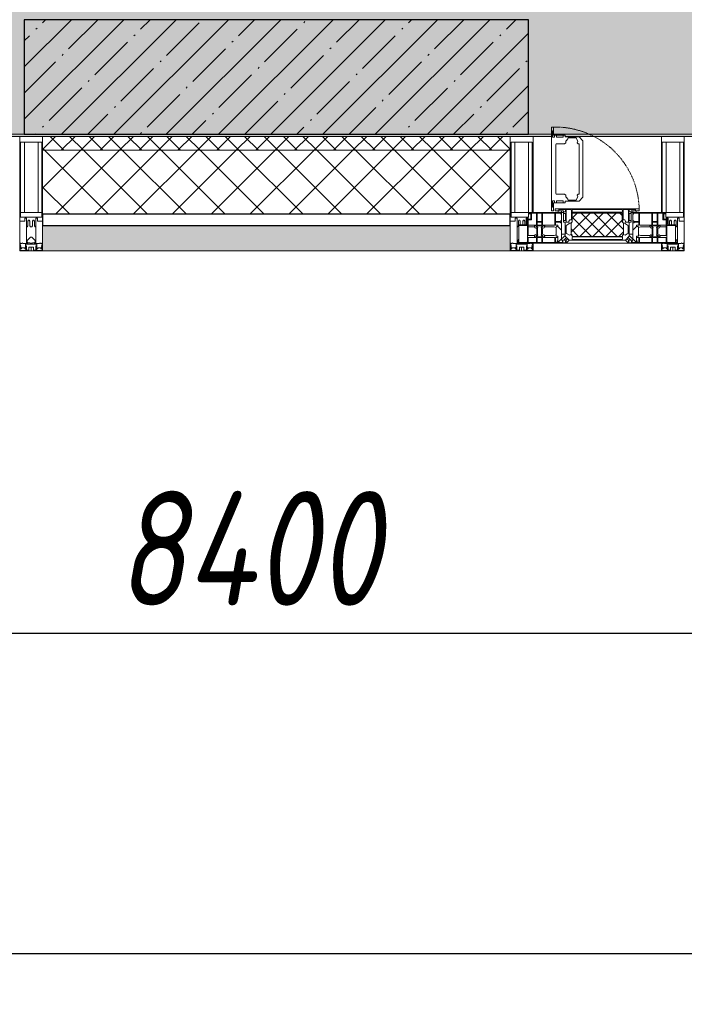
# Model space of a CAD drawing. Header units: millimetres. Extents: x -26888115 to 7466299, y -86687 to 22081.
# Tile 20 of 225: x 48018 to 49468, y -51379 to -49229. Entities that reach past the tile are written whole.
import ezdxf

# ---------------------------------------------------------------- set-up
doc = ezdxf.new("R2010")
doc.units = ezdxf.units.MM
doc.linetypes.add('-D1-02х01', pattern=[3, 2, -1])
doc.layers.get('Defpoints').update_dxf_attribs({"color": 31})
for name, color, linetype, lineweight in [('_0', 7, 'Continuous', 13), ('A-200-M_WALL', 7, 'Continuous', 5), ('A-200-M_WALL_PAT', 7, 'Continuous', 5), ('A-214-M_CURT_WALL', 7, 'Continuous', 5), ('A-215-M_CURT_PANEL', 7, 'Continuous', 5), ('A-230-M_FLOOR', 7, 'Continuous', 5), ('A-314-M_WINDOW', 7, 'Continuous', 5), ('S-280-M_COLUMN', 7, 'Continuous', 5), ('Z-060-M_DETAIL', 7, 'Continuous', 5), ('Оси', 7, 'Continuous', 5)]:
    doc.layers.add(name, color=color, linetype=linetype, lineweight=lineweight)
doc.styles.add('fl_iso paper', font='isocpeur.ttf', dxfattribs={"width": 0.8, "oblique": 10})
doc.dimstyles.new('In tre 1_100', dxfattribs={"dimscale": 100, "dimtxt": 2.5, "dimasz": 2, "dimexe": 1, "dimexo": 0.7, "dimgap": 0.6, "dimtad": 1, "dimdec": 0, "dimrnd": 5, "dimzin": 0, "dimdsep": 46, "dimtxsty": 'fl_iso paper', "dimblk": 'ARCHTICK', "dimcen": 0, "dimdle": 1, "dimadec": 0, "dimazin": 0, "dimtfac": 1, "dimtdec": 0, "dimtofl": 0, "dimtmove": 1, "dimatfit": 3, "dimldrblk": 'DOT', "dimfxl": 40, "dimtfillclr": 256, "dimtolj": 1, "dimtzin": 0, "dimarcsym": 1})

# ---------------------------------------------------------------- blocks, each defined once
blk = doc.blocks.new('_ArchTick')
at = {"color": 0, "linetype": 'ByBlock', "lineweight": 9, "const_width": 0.15}
blk.add_lwpolyline([(-0.5, -0.5), (0.5, 0.5)], dxfattribs=at)
blk = doc.blocks.new('*D260')
at = {"layer": 'Defpoints', "color": 0, "transparency": 16777216}
for p in [(35918, -51162.7), (73118, -51162.7), (73118, -51268.8)]:
    blk.add_point(p, dxfattribs=at)
at = {"layer": 'Оси', "color": 0, "lineweight": -2, "transparency": 16777216}
for p, q in [((35918, -51232.7), (35918, -51368.8)), ((73118, -51232.7), (73118, -51368.8)), ((35818, -51268.8), (73218, -51268.8))]:
    blk.add_line(p, q, dxfattribs=at)
at = {"layer": 'Оси', "color": 0, "lineweight": -2, "transparency": 16777216, "xscale": 200, "yscale": 200, "zscale": 200, "rotation": 180}
blk.add_blockref('_ArchTick', (35918, -51268.8), dxfattribs=at)
at = {"layer": 'Оси', "color": 0, "lineweight": -2, "transparency": 16777216, "xscale": 200, "yscale": 200, "zscale": 200}
blk.add_blockref('_ArchTick', (73118, -51268.8), dxfattribs=at)
at = {"layer": 'Оси', "color": 0, "transparency": 16777216, "insert": (54518, -51083.8), "char_height": 250, "attachment_point": 5, "style": 'fl_iso paper'}
blk.add_mtext('\\A1;37200', dxfattribs=at)
blk = doc.blocks.new('_DOT')
at = {"color": 0, "linetype": 'ByBlock'}
blk.add_line((-0.5, 0), (-1, 0), dxfattribs=at)
at = {"color": 0, "linetype": 'ByBlock', "const_width": 0.5}
blk.add_lwpolyline([(-0.25, 0, 1), (0.25, 0, 1)], format="xyb", close=True, dxfattribs=at)
blk = doc.blocks.new('*D263')
at = {"layer": 'Defpoints', "color": 0, "transparency": 16777216}
for p in [(44318, -50462.7), (52718, -50568.8), (52718, -51268.8)]:
    blk.add_point(p, dxfattribs=at)
at = {"layer": 'Оси', "color": 0, "lineweight": -2, "transparency": 16777216}
for p, q in [((52718, -51198.8), (52718, -50468.8)), ((44318, -50532.7), (44318, -50668.8)), ((44218, -50568.8), (52818, -50568.8))]:
    blk.add_line(p, q, dxfattribs=at)
at = {"layer": 'Оси', "color": 0, "lineweight": -2, "transparency": 16777216, "xscale": 200, "yscale": 200, "zscale": 200, "rotation": 180}
blk.add_blockref('_ArchTick', (44318, -50568.8), dxfattribs=at)
at = {"layer": 'Оси', "color": 0, "lineweight": -2, "transparency": 16777216, "xscale": 200, "yscale": 200, "zscale": 200}
blk.add_blockref('_ArchTick', (52718, -50568.8), dxfattribs=at)
at = {"layer": 'Оси', "color": 0, "transparency": 16777216, "insert": (48518, -50383.8), "char_height": 250, "attachment_point": 5, "style": 'fl_iso paper'}
blk.add_mtext('\\A1;8400', dxfattribs=at)
blk = doc.blocks.new('A_PAN_Створка - 383мм-V20-50_AS_Plan_32_Пентхаус')
at = {"layer": 'A-215-M_CURT_PANEL'}
h = blk.add_hatch(dxfattribs=at)
h.set_pattern_fill('FP_16', color=256, style=0, pattern_type=2)
h.set_pattern_definition([(225, (13100, -754.981), (14.142136, -14.142136), []), (315, (13100, -754.981), (14.142136, 14.142136), [])])
h.paths.add_polyline_path([(-20.3, -31.8), (-54.5, -31.8), (-54.9, -34.1), (-57.2, -36.4), (-57.2, -60.8), (-54.6, -63.4), (-53.6, -82.7), (54.6, -81.8), (54.6, -63.4), (57.2, -60.8), (57.2, -36.4), (54.9, -34.1), (54.5, -31.8)])
at = {"layer": 'A-314-M_WINDOW'}
for p, q in [((-67.9, -17), (-171, -17)), ((-171, -17), (-171, -57)), ((-171, -18.5), (-153.5, -18.5)), ((-153.5, -18.5), (-152, -20)), ((-152, -20), (-152, -73.5)), ((-150.5, -17), (-150.5, -29.4)), ((-132.4, -18.6), (-150.5, -18.6)), ((-132.4, -29.4), (-132.4, -18.6)), ((-131, -18.2), (-131, -29.5)), ((-120.8, -18.2), (-131, -18.2)), ((-120.8, -18.2), (-120.8, -29.5)), ((-119.3, -18.6), (-92.5, -18.6)), ((-119.3, -29.4), (-119.3, -18.6)), ((-92.5, -18.6), (-92.5, -29.4)), ((-90.8, -18.5), (-90.8, -29.4)), ((-87.3, -18.5), (-90.8, -18.5)), ((-87.3, -20.4), (-87.3, -18.5)), ((-87.3, -20.4), (-87.3, -21.9)), ((-84.8, -20.4), (-87.3, -20.4)), ((-85.9, -18.2), (-85.9, -20.4)), ((-75.9, -18.2), (-85.9, -18.2)), ((-83.4, -20.4), (-84.8, -20.4)), ((-70, -33.8), (-83.4, -20.4)), ((-75.9, -21.5), (-75.9, -18.2)), ((-74.9, -17.9), (-74.9, -21.5)), ((-68.9, -17.9), (-74.9, -17.9)), ((-68.9, -21.5), (-68.9, -17.9)), ((67.9, -17), (-67.9, -17)), ((-61.4, -23.5), (-67.9, -17)), ((-67.9, -17), (-67.9, -23.5)), ((-67.9, -17), (67.9, -17)), ((67.9, -17), (61.4, -23.5)), ((67.9, -23.5), (67.9, -17)), ((171, -17), (67.9, -17)), ((68.9, -17.9), (74.9, -17.9)), ((68.9, -21.5), (68.9, -17.9)), ((70, -33.8), (83.4, -20.4)), ((74.9, -17.9), (74.9, -21.5)), ((75.9, -18.2), (85.9, -18.2)), ((75.9, -21.5), (75.9, -18.2)), ((83.4, -20.4), (84.8, -20.4)), ((84.8, -20.4), (87.3, -20.4)), ((85.9, -18.2), (85.9, -20.4)), ((87.3, -18.5), (90.8, -18.5)), ((87.3, -20.4), (87.3, -18.5)), ((87.3, -20.4), (87.3, -21.9)), ((90.8, -18.5), (90.8, -29.4)), ((92.5, -18.6), (92.5, -29.4)), ((119.3, -18.6), (92.5, -18.6)), ((119.3, -29.4), (119.3, -18.6)), ((120.8, -18.2), (120.8, -29.5)), ((120.8, -18.2), (131, -18.2)), ((131, -18.2), (131, -29.5)), ((132.4, -18.6), (150.5, -18.6)), ((132.4, -29.4), (132.4, -18.6)), ((150.5, -17), (150.5, -29.4)), ((153.5, -18.5), (152, -20)), ((152, -20), (152, -73.5)), ((171, -18.5), (153.5, -18.5)), ((171, -57), (171, -17)), ((-150.5, -29.4), (-132.4, -29.4)), ((-150.5, -33.6), (-150.5, -68)), ((-136.3, -33.6), (-150.5, -33.6)), ((-137.2, -31), (-135.8, -35)), ((-132.5, -31), (-137.2, -31)), ((-132.1, -36.8), (-135.8, -35)), ((-132.5, -31.9), (-133.4, -33.7)), ((-133.4, -33.7), (-130.1, -35.3)), ((-132.5, -31.9), (-132.5, -31)), ((-132.1, -49), (-132.1, -36.8)), ((-131, -29.5), (-120.8, -29.5)), ((-131, -30.9), (-131, -33)), ((-120.8, -30.9), (-131, -30.9)), ((-129.4, -34.6), (-131, -33)), ((-130.1, -35.3), (-129.4, -34.6)), ((-130.1, -35.3), (-130.1, -50.4)), ((-122.4, -34.6), (-120.8, -33)), ((-121.7, -35.3), (-122.4, -34.6)), ((-118.4, -33.7), (-121.7, -35.3)), ((-121.7, -35.3), (-121.7, -50.4)), ((-120.8, -30.9), (-120.8, -33)), ((-119.7, -36.8), (-115.9, -35)), ((-119.7, -49), (-119.7, -36.8)), ((-92.5, -29.4), (-119.3, -29.4)), ((-119.3, -31), (-114.6, -31)), ((-119.3, -31.9), (-119.3, -31)), ((-119.3, -31.9), (-118.4, -33.7)), ((-114.6, -31), (-115.9, -35)), ((-94.1, -33.5), (-115.4, -33.5)), ((-89.9, -35.1), (-94.1, -33.5)), ((-90.8, -29.4), (-85.9, -29.4)), ((-89.9, -32.5), (-89.9, -35.1)), ((-85.9, -32.5), (-89.9, -32.5)), ((-89.9, -35.1), (-89.9, -50.9)), ((-87.3, -21.9), (-85.9, -21.9)), ((-85.9, -21.9), (-85.9, -29.4)), ((-85.9, -29.4), (-85.9, -32.5)), ((-78, -84), (-78, -23.5)), ((-78, -23.5), (-67.9, -23.5)), ((-78, -36.8), (-70, -36.8)), ((-78, -45.6), (-78, -36.8)), ((-75.9, -21.5), (-75.9, -23.5)), ((-74.9, -21.5), (-75.9, -21.5)), ((-75.9, -23.5), (-73, -23.5)), ((-67.2, -29.3), (-73, -23.5)), ((-61.4, -23.5), (-70, -32.1)), ((-70, -32.1), (-70, -62.5)), ((-70, -36.8), (-70, -33.8)), ((-67.9, -21.5), (-68.9, -21.5)), ((-67.9, -21.5), (-67.9, -23.5)), ((-67.9, -23.5), (-64.6, -26.8)), ((-67.9, -23.5), (-64.6, -26.8)), ((-64.6, -26.8), (-67.2, -29.3)), ((-64.6, -26.8), (-61.4, -23.5)), ((61.4, -23.5), (-61.4, -23.5)), ((70, -32.1), (61.4, -23.5)), ((61.4, -23.5), (64.6, -26.8)), ((67.9, -23.5), (64.6, -26.8)), ((64.6, -26.8), (67.9, -23.5)), ((64.6, -26.8), (67.2, -29.3)), ((67.2, -29.3), (73, -23.5)), ((67.9, -21.5), (67.9, -23.5)), ((67.9, -21.5), (68.9, -21.5)), ((67.9, -23.5), (78, -23.5)), ((70, -62.5), (70, -32.1)), ((70, -36.8), (70, -33.8)), ((78, -36.8), (70, -36.8)), ((75.9, -23.5), (73, -23.5)), ((74.9, -21.5), (75.9, -21.5)), ((75.9, -21.5), (75.9, -23.5)), ((78, -23.5), (78, -84)), ((78, -45.6), (78, -36.8)), ((85.9, -21.9), (85.9, -29.4)), ((87.3, -21.9), (85.9, -21.9)), ((85.9, -29.4), (85.9, -32.5)), ((90.8, -29.4), (85.9, -29.4)), ((85.9, -32.5), (89.9, -32.5)), ((89.9, -32.5), (89.9, -35.1)), ((89.9, -35.1), (94.1, -33.5)), ((89.9, -35.1), (89.9, -50.9)), ((92.5, -29.4), (119.3, -29.4)), ((94.1, -33.5), (115.4, -33.5)), ((114.6, -31), (115.9, -35)), ((119.3, -31), (114.6, -31)), ((119.7, -36.8), (115.9, -35)), ((119.3, -31.9), (118.4, -33.7)), ((118.4, -33.7), (121.7, -35.3)), ((119.3, -31.9), (119.3, -31)), ((119.7, -49), (119.7, -36.8)), ((131, -29.5), (120.8, -29.5)), ((120.8, -30.9), (120.8, -33)), ((120.8, -30.9), (131, -30.9)), ((122.4, -34.6), (120.8, -33)), ((121.7, -35.3), (122.4, -34.6)), ((121.7, -35.3), (121.7, -50.4)), ((129.4, -34.6), (131, -33)), ((130.1, -35.3), (129.4, -34.6)), ((133.4, -33.7), (130.1, -35.3)), ((130.1, -35.3), (130.1, -50.4)), ((131, -30.9), (131, -33)), ((132.1, -36.8), (135.8, -35)), ((132.1, -49), (132.1, -36.8)), ((150.5, -29.4), (132.4, -29.4)), ((132.5, -31), (137.2, -31)), ((132.5, -31.9), (132.5, -31)), ((132.5, -31.9), (133.4, -33.7)), ((137.2, -31), (135.8, -35)), ((136.3, -33.6), (150.5, -33.6)), ((150.5, -33.6), (150.5, -68)), ((-171, -55.5), (-152, -55.5)), ((-171, -57), (-156, -57)), ((-153, -60), (-153, -73.5)), ((-136.4, -52.4), (-150.5, -52.4)), ((-150.5, -56.6), (-132.4, -56.6)), ((-137.2, -54.8), (-135.8, -50.8)), ((-132.5, -54.8), (-137.2, -54.8)), ((-132.1, -49), (-135.8, -50.8)), ((-133.4, -52), (-130.1, -50.4)), ((-132.5, -53.8), (-133.4, -52)), ((-132.5, -53.8), (-132.5, -54.8)), ((-132.4, -56.6), (-132.4, -82.5)), ((-129.4, -51.1), (-131, -52.7)), ((-131, -55.1), (-131, -52.7)), ((-120.8, -55.1), (-131, -55.1)), ((-131, -56.5), (-131, -62.6)), ((-131, -56.5), (-120.8, -56.5)), ((-120.8, -62.6), (-131, -62.6)), ((-130.1, -50.4), (-129.4, -51.1)), ((-121.7, -50.4), (-122.4, -51.1)), ((-122.4, -51.1), (-120.8, -52.7)), ((-118.4, -52), (-121.7, -50.4)), ((-120.8, -55.1), (-120.8, -52.7)), ((-120.8, -56.5), (-120.8, -62.6)), ((-119.7, -49), (-115.9, -50.8)), ((-119.3, -53.8), (-118.4, -52)), ((-119.3, -53.8), (-119.3, -54.8)), ((-119.3, -54.8), (-114.6, -54.8)), ((-119.3, -56.6), (-119.3, -82.5)), ((-92.5, -56.6), (-119.3, -56.6)), ((-114.6, -54.8), (-115.9, -50.8)), ((-94.1, -52.5), (-115.3, -52.5)), ((-89.9, -50.9), (-94.1, -52.5)), ((-92.5, -56.6), (-92.5, -82.5)), ((-90.8, -56.6), (-85.9, -56.6)), ((-90.8, -62.7), (-90.8, -56.6)), ((-80.4, -62.7), (-90.8, -62.7)), ((-89.9, -52.2), (-89.9, -50.9)), ((-89.9, -52.2), (-88.6, -53.5)), ((-85.9, -53.5), (-88.6, -53.5)), ((-85.9, -53.5), (-78, -45.6)), ((-85.9, -56.6), (-85.9, -53.5)), ((-80.4, -61.1), (-80.4, -62.7)), ((-78, -61.1), (-80.4, -61.1)), ((-78, -66.1), (-78, -61.1)), ((-70, -62.5), (-73.9, -62.5)), ((-73.9, -62.5), (-73.9, -87.5)), ((73.9, -62.5), (70, -62.5)), ((73.9, -87.5), (73.9, -62.5)), ((85.9, -53.5), (78, -45.6)), ((78, -61.1), (80.4, -61.1)), ((78, -66.1), (78, -61.1)), ((80.4, -61.1), (80.4, -62.7)), ((80.4, -62.7), (90.8, -62.7)), ((85.9, -53.5), (88.6, -53.5)), ((85.9, -56.6), (85.9, -53.5)), ((90.8, -56.6), (85.9, -56.6)), ((89.9, -52.2), (88.6, -53.5)), ((89.9, -50.9), (94.1, -52.5)), ((89.9, -52.2), (89.9, -50.9)), ((90.8, -62.7), (90.8, -56.6)), ((92.5, -56.6), (119.3, -56.6)), ((92.5, -56.6), (92.5, -82.5)), ((94.1, -52.5), (115.3, -52.5)), ((114.6, -54.8), (115.9, -50.8)), ((119.3, -54.8), (114.6, -54.8)), ((119.7, -49), (115.9, -50.8)), ((118.4, -52), (121.7, -50.4)), ((119.3, -53.8), (118.4, -52)), ((119.3, -53.8), (119.3, -54.8)), ((119.3, -56.6), (119.3, -82.5)), ((122.4, -51.1), (120.8, -52.7)), ((120.8, -55.1), (120.8, -52.7)), ((120.8, -55.1), (131, -55.1)), ((120.8, -56.5), (120.8, -62.6)), ((131, -56.5), (120.8, -56.5)), ((120.8, -62.6), (131, -62.6)), ((121.7, -50.4), (122.4, -51.1)), ((130.1, -50.4), (129.4, -51.1)), ((129.4, -51.1), (131, -52.7)), ((133.4, -52), (130.1, -50.4)), ((131, -55.1), (131, -52.7)), ((131, -56.5), (131, -62.6)), ((132.1, -49), (135.8, -50.8)), ((150.5, -56.6), (132.4, -56.6)), ((132.4, -56.6), (132.4, -82.5)), ((132.5, -53.8), (133.4, -52)), ((132.5, -53.8), (132.5, -54.8)), ((132.5, -54.8), (137.2, -54.8)), ((137.2, -54.8), (135.8, -50.8)), ((136.4, -52.4), (150.5, -52.4)), ((171, -55.5), (152, -55.5)), ((153, -73.5), (153, -60)), ((156, -57), (171, -57)), ((-153, -73.5), (-150, -73.5)), ((-150.5, -68), (-143.5, -68)), ((-150.5, -69.5), (-150.5, -73.5)), ((-145, -69.5), (-150.5, -69.5)), ((-150, -73.5), (-150, -84)), ((-150, -84), (-78, -84)), ((-148.5, -81), (-148.5, -82.5)), ((-143.5, -81), (-148.5, -81)), ((-148.5, -82.5), (-132.4, -82.5)), ((-145, -69.5), (-145, -79.5)), ((-143.5, -68), (-143.5, -81)), ((-131, -64.6), (-120.8, -64.6)), ((-131, -82.5), (-131, -64.6)), ((-131, -82.5), (-120.8, -82.5)), ((-120.8, -82.5), (-120.8, -64.6)), ((-119.3, -82.5), (-92.5, -82.5)), ((-90.8, -64.6), (-90.8, -82.5)), ((-80.1, -64.6), (-90.8, -64.6)), ((-90.8, -82.5), (-79.5, -82.5)), ((-78, -84), (-85, -84)), ((-85, -84), (-85, -87.5)), ((-80.1, -66.1), (-80.1, -64.6)), ((-78, -66.1), (-80.1, -66.1)), ((-79.5, -80.6), (-78, -80.6)), ((-79.5, -82.5), (-79.5, -80.6)), ((-78, -87.5), (-78, -84)), ((-78, -84), (-73.9, -84)), ((73.9, -84), (78, -84)), ((78, -66.1), (80.1, -66.1)), ((79.5, -80.6), (78, -80.6)), ((78, -87.5), (78, -84)), ((78, -84), (85, -84)), ((78, -84), (150, -84)), ((79.5, -82.5), (79.5, -80.6)), ((90.8, -82.5), (79.5, -82.5)), ((80.1, -64.6), (90.8, -64.6)), ((80.1, -66.1), (80.1, -64.6)), ((85, -84), (85, -87.5)), ((90.8, -64.6), (90.8, -82.5)), ((119.3, -82.5), (92.5, -82.5)), ((120.8, -82.5), (120.8, -64.6)), ((131, -64.6), (120.8, -64.6)), ((131, -82.5), (120.8, -82.5)), ((131, -82.5), (131, -64.6)), ((148.5, -82.5), (132.4, -82.5)), ((143.5, -68), (143.5, -81)), ((150.5, -68), (143.5, -68)), ((143.5, -81), (148.5, -81)), ((145, -69.5), (150.5, -69.5)), ((145, -69.5), (145, -79.5)), ((148.5, -81), (148.5, -82.5)), ((150, -84), (150, -73.5)), ((150, -73.5), (153, -73.5)), ((150.5, -69.5), (150.5, -73.5)), ((-73.9, -87.5), (-91.5, -87.5)), ((-91.5, -87.5), (-91.5, -92)), ((-91.5, -92), (91.5, -92)), ((-85, -87.5), (-78, -87.5)), ((91.5, -87.5), (73.9, -87.5)), ((85, -87.5), (78, -87.5)), ((91.5, -92), (91.5, -87.5))]:
    blk.add_line(p, q, dxfattribs=at)
for centre, start, end in [((-156, -60), 0, 90), ((156, -60), 90, 180)]:
    blk.add_arc(centre, 3, start, end, dxfattribs=at)
at = {"layer": 'A-314-M_WINDOW', "linetype": '-D1-02х01'}
blk.add_arc((91.4, -87.5), 183, 181.4091, 271.1445, dxfattribs=at)
at = {"layer": 'Z-060-M_DETAIL'}
for p, q in [((-70, -32.1), (-61.4, -23.5)), ((-70, -62.5), (-70, -32.1)), ((-67.8, -38.3), (-65.7, -37.4)), ((-67.8, -55.7), (-67.8, -38.3)), ((-65.7, -37.4), (-60.8, -34.7)), ((61.4, -23.5), (-61.4, -23.5)), ((-60.8, -34.7), (-57.3, -35.9)), ((-55.2, -33.8), (-57.3, -35.9)), ((-54.9, -34.1), (-57.2, -36.4)), ((-57.2, -36.4), (-57.2, -60.8)), ((-55.2, -33.8), (-54.8, -31.5)), ((-54.9, -25.8), (-53.9, -24.8)), ((-54.9, -29.5), (-54.9, -25.8)), ((-53.9, -30.5), (-54.9, -29.5)), ((-54.5, -31.8), (-54.9, -34.1)), ((0, -31.5), (-54.8, -31.5)), ((54.5, -31.8), (-54.5, -31.8)), ((-53.9, -24.8), (53.9, -24.8)), ((53.9, -30.5), (-53.9, -30.5)), ((0, -31.5), (54.8, -31.5)), ((54.9, -25.8), (53.9, -24.8)), ((53.9, -30.5), (54.9, -29.5)), ((54.9, -34.1), (54.5, -31.8)), ((55.2, -33.8), (54.8, -31.5)), ((54.9, -29.5), (54.9, -25.8)), ((57.2, -36.4), (54.9, -34.1)), ((55.2, -33.8), (57.3, -35.9)), ((57.2, -60.8), (57.2, -36.4)), ((60.8, -34.7), (57.3, -35.9)), ((65.7, -37.4), (60.8, -34.7)), ((70, -32.1), (61.4, -23.5)), ((67.8, -38.3), (65.7, -37.4)), ((67.8, -55.7), (67.8, -38.3)), ((70, -62.5), (70, -32.1)), ((-73.9, -62.5), (-70, -62.5)), ((-73.9, -87.5), (-73.9, -62.5)), ((-61.7, -62.5), (-67.9, -62.5)), ((-67.9, -62.5), (-67.9, -89.3)), ((-66, -56.5), (-67.8, -55.7)), ((-66, -56.5), (-62, -59.1)), ((-62, -59.1), (-60.7, -61)), ((-61.7, -64.9), (-61.7, -62.5)), ((-60.7, -61), (-57.4, -61)), ((-57.4, -61), (-54.9, -63.5)), ((-57.2, -60.8), (-54.6, -63.4)), ((-54.9, -63.5), (-54.9, -81.9)), ((-54.6, -63.4), (-54.6, -81.8)), ((54.6, -63.4), (57.2, -60.8)), ((54.6, -81.8), (54.6, -63.4)), ((57.4, -61), (54.9, -63.5)), ((54.9, -63.5), (54.9, -81.9)), ((60.7, -61), (57.4, -61)), ((62, -59.1), (60.7, -61)), ((61.7, -62.5), (67.9, -62.5)), ((61.7, -64.9), (61.7, -62.5)), ((66, -56.5), (62, -59.1)), ((66, -56.5), (67.8, -55.7)), ((67.9, -62.5), (67.9, -89.3)), ((73.9, -62.5), (70, -62.5)), ((73.9, -87.5), (73.9, -62.5)), ((-69.4, -66.5), (-73.9, -66.5)), ((-73.9, -81.5), (-69.4, -81.5)), ((-69.4, -85.5), (-73.9, -85.5)), ((-69.4, -81.5), (-69.4, -66.5)), ((-69.4, -90.3), (-69.4, -85.5)), ((-60.1, -67.7), (-61.7, -64.9)), ((-56.4, -67.7), (-60.1, -67.7)), ((-56.4, -89.4), (-56.4, -67.7)), ((-54.9, -81.9), (-53.8, -83)), ((-54.9, -85.6), (-53.9, -84.6)), ((-54.9, -89.3), (-54.9, -85.6)), ((-54.6, -81.8), (-53.6, -82.7)), ((-53.9, -84.6), (53.9, -84.6)), ((53.8, -83), (-53.8, -83)), ((-53.6, -82.7), (53.6, -82.7)), ((53.6, -82.7), (54.6, -81.8)), ((54.9, -81.9), (53.8, -83)), ((54.9, -85.6), (53.9, -84.6)), ((54.9, -89.3), (54.9, -85.6)), ((56.4, -67.7), (60.1, -67.7)), ((56.4, -89.4), (56.4, -67.7)), ((60.1, -67.7), (61.7, -64.9)), ((69.4, -66.5), (73.9, -66.5)), ((69.4, -81.5), (69.4, -66.5)), ((73.9, -81.5), (69.4, -81.5)), ((69.4, -85.5), (73.9, -85.5)), ((69.4, -90.3), (69.4, -85.5)), ((-91.5, -87.5), (-73.9, -87.5)), ((-91.5, -92), (-91.5, -87.5)), ((-91.5, -92), (91.5, -92)), ((-83.4, -90.3), (-83.4, -87.5)), ((-83.4, -90.3), (-69.4, -90.3)), ((-67.9, -89.3), (-66.9, -90.3)), ((-66.9, -90.3), (-57.4, -90.3)), ((-57.4, -90.3), (-56.4, -89.4)), ((-53.9, -90.3), (-54.9, -89.3)), ((53.9, -90.3), (-53.9, -90.3)), ((53.9, -90.3), (54.9, -89.3)), ((57.4, -90.3), (56.4, -89.4)), ((66.9, -90.3), (57.4, -90.3)), ((67.9, -89.3), (66.9, -90.3)), ((83.4, -90.3), (69.4, -90.3)), ((91.5, -87.5), (73.9, -87.5)), ((83.4, -90.3), (83.4, -87.5)), ((91.5, -92), (91.5, -87.5))]:
    blk.add_line(p, q, dxfattribs=at)
at = {"layer": 'Z-060-M_DETAIL', "color": 9, "true_color": 0xc8c8c8}
for p, q in [((70.1, -105.1), (70.1, -109)), ((95.1, -105.1), (70.1, -105.1)), ((74.1, -109.6), (74.1, -105.1)), ((89.1, -105.1), (89.1, -109.6)), ((93.1, -109.6), (93.1, -105.1)), ((95.1, -87.5), (95.1, -105.1)), ((99.6, -87.5), (95.1, -87.5)), ((97.9, -95.6), (95.1, -95.6)), ((97.9, -95.6), (97.9, -109.6)), ((99.6, -270.5), (99.6, -87.5)), ((39.7, -109), (31.1, -117.6)), ((31.1, -117.6), (31.1, -240.4)), ((41.4, -123.8), (39.1, -124.2)), ((39.1, -179), (39.1, -124.2)), ((70.1, -109), (39.7, -109)), ((41.4, -123.8), (43.5, -121.7)), ((45, -113.3), (42.3, -118.2)), ((42.3, -118.2), (43.5, -121.7)), ((45.9, -111.2), (45, -113.3)), ((63.3, -111.2), (45.9, -111.2)), ((64.1, -113), (63.3, -111.2)), ((64.1, -113), (66.7, -117)), ((66.7, -117), (68.6, -118.3)), ((68.6, -118.3), (68.6, -121.6)), ((68.6, -121.6), (71.1, -124.1)), ((71.1, -124.1), (89.5, -124.1)), ((89.1, -109.6), (74.1, -109.6)), ((89.5, -124.1), (90.6, -125.2)), ((90.6, -125.2), (90.6, -232.8)), ((97.9, -109.6), (93.1, -109.6)), ((39.1, -179), (39.1, -233.8)), ((41.4, -234.2), (39.1, -233.8)), ((41.4, -234.2), (43.5, -236.3)), ((42.3, -239.8), (43.5, -236.3)), ((68.6, -236.4), (71.1, -233.9)), ((68.6, -239.7), (68.6, -236.4)), ((71.1, -233.9), (89.5, -233.9)), ((89.5, -233.9), (90.6, -232.8)), ((39.7, -249), (31.1, -240.4)), ((70.1, -249), (39.7, -249)), ((45, -244.7), (42.3, -239.8)), ((45.9, -246.8), (45, -244.7)), ((63.3, -246.8), (45.9, -246.8)), ((64.1, -245), (63.3, -246.8)), ((64.1, -245), (66.7, -241)), ((66.7, -241), (68.6, -239.7)), ((70.1, -252.9), (70.1, -249)), ((95.1, -252.9), (70.1, -252.9)), ((74.1, -248.4), (74.1, -252.9)), ((89.1, -248.4), (74.1, -248.4)), ((89.1, -252.9), (89.1, -248.4)), ((93.1, -248.4), (93.1, -252.9)), ((97.9, -248.4), (93.1, -248.4)), ((95.1, -270.5), (95.1, -252.9)), ((97.9, -262.4), (97.9, -248.4)), ((97.9, -262.4), (95.1, -262.4)), ((99.6, -270.5), (95.1, -270.5))]:
    blk.add_line(p, q, dxfattribs=at)
blk = doc.blocks.new('Rectangular Mullion - 50Wx250H-V12-50_AS_Plan_32_Пентхаус')
at = {"layer": 'Z-060-M_DETAIL'}
for p, q in [((-25, 65.2), (-25, 250)), ((-25, 250), (0, 250)), ((-23, 237.3), (0, 237.3)), ((-23, 237.3), (-23, 73.6)), ((-14.9, 84), (-14.9, 237.3)), ((25, 250), (0, 250)), ((23, 237.3), (0, 237.3)), ((14.9, 84), (14.9, 237.3)), ((23, 237.3), (23, 84)), ((25, 84), (25, 250)), ((-14, 65.2), (-25, 65.2)), ((0, 84), (-23, 84)), ((-0.5, 73.6), (-23, 73.6)), ((-14, 71.3), (-14, 65.2)), ((-10, 71.3), (-14, 71.3)), ((-10, 53), (-10, 71.3)), ((-7, 65.2), (-5.9, 67.3)), ((-7, 65.2), (-7, 54.7)), ((-4.1, 67.3), (-5.9, 67.3)), ((-4.1, 67.3), (-2.9, 65.1)), ((-2.9, 65.1), (-2.9, 57)), ((0, 84), (15, 84)), ((0.5, 73.6), (15, 73.6)), ((4.1, 67.3), (2.9, 65.1)), ((2.9, 65.1), (2.9, 57)), ((4.1, 67.3), (5.9, 67.3)), ((7, 65.2), (5.9, 67.3)), ((7, 65.2), (7, 57)), ((10, 71.3), (12, 71.3)), ((10, 57.4), (10, 71.3)), ((-8.7, 53), (-10, 53)), ((-10, 53), (-10, 17)), ((-8.7, 53), (-7, 54.7)), ((-8.5, 23), (-6, 25.5)), ((-8.5, 18.5), (-8.5, 23)), ((-23.8, 14.6), (-25, 14.2)), ((-25, 0), (-25, 14.2)), ((-22.3, 17), (-23.8, 17)), ((-23.8, 17), (-23.8, 14.6)), ((-22.5, 10.6), (-23.8, 14.6)), ((-22.5, 10.6), (-23.7, 9.9)), ((-23.7, 1.3), (-23.7, 9.9)), ((-23.7, 1.3), (-11.8, 1.3)), ((-23.2, 10.2), (-22.5, 8)), ((-22.5, 8), (-22.5, 4.5)), ((-21.3, 4.5), (-22.5, 4.5)), ((-22.3, 17), (-22.3, 16)), ((-22.3, 16), (-21.3, 16)), ((-19, 17.6), (-21.3, 16)), ((-21.3, 4.5), (-21.3, 6.5)), ((-21.3, 6.5), (-14.2, 6.5)), ((-18.4, 16.6), (-19, 17.6)), ((-7.4, 16.6), (-18.4, 16.6)), ((-14.2, 6.5), (-14.2, 4.5)), ((-13.2, 4.5), (-14.2, 4.5)), ((-13.2, 4.5), (-12.2, 7.2)), ((-12.7, 7.6), (-11.3, 11.4)), ((-12.7, 7.6), (-11.8, 6.9)), ((-12.2, 9), (-12.2, 14.8)), ((-12.2, 14.8), (0, 14.8)), ((-11.8, 1.3), (-11.8, 6.9)), ((-10.5, 11.2), (-11.3, 11.4)), ((-10.5, 1.5), (-10.5, 11.2)), ((-4.8, 1.5), (-10.5, 1.5)), ((-10, 17), (-7.5, 17)), ((-7.5, 18.5), (-8.5, 18.5)), ((-7.5, 17), (-7.5, 18.5)), ((-7.4, 18), (-7.4, 16.6)), ((-6, 18), (-7.4, 18)), ((0, 8), (-4.8, 8)), ((-4.8, 1.5), (-4.8, 8)), ((-2.6, 16.8), (0, 16.8)), ((2.6, 16.8), (0, 16.8)), ((0, 14.8), (0, 16.8)), ((0, 14.8), (0, 16.8)), ((12.2, 14.8), (0, 14.8)), ((0, 0), (0, 8)), ((0, 8), (4.8, 8)), ((0, 0), (0, 8)), ((4.8, 1.5), (4.8, 8)), ((4.8, 1.5), (10.5, 1.5)), ((7.4, 16.6), (18.4, 16.6)), ((10.5, 11.2), (11.3, 11.4)), ((10.5, 1.5), (10.5, 11.2)), ((12.7, 7.6), (11.3, 11.4)), ((12.7, 7.6), (11.8, 6.9)), ((11.8, 1.3), (11.8, 6.9)), ((23.7, 1.3), (11.8, 1.3)), ((12.2, 9), (12.2, 14.8)), ((13.2, 4.5), (12.2, 7.2)), ((13.2, 4.5), (14.2, 4.5)), ((21.3, 6.5), (14.2, 6.5)), ((14.2, 6.5), (14.2, 4.5)), ((19.9, 17), (21.3, 16)), ((22.3, 16), (21.3, 16)), ((21.3, 4.5), (21.3, 6.5)), ((21.3, 4.5), (22.5, 4.5)), ((22.3, 17), (22.3, 16)), ((22.5, 10.6), (23.8, 14.6)), ((22.5, 10.6), (23.7, 9.9)), ((23.2, 10.2), (22.5, 8)), ((22.5, 8), (22.5, 4.5)), ((23.7, 1.3), (23.7, 9.9)), ((23.8, 17), (23.8, 14.6)), ((23.8, 14.6), (25, 14.2)), ((25, 0), (25, 14.2)), ((-25, 0), (0, 0)), ((25, 0), (0, 0))]:
    blk.add_line(p, q, dxfattribs=at)
for centre, start, end in [((-0.5, 73.1), 360, 90), ((0.5, 73.1), 90, 180)]:
    blk.add_arc(centre, 0.5, start, end, dxfattribs=at)
blk = doc.blocks.new('Rectangular Mullion - R_StandardFrame_50Wx250H-4298508-50_AS_Plan_32_Пентхаус')
at = {"layer": 'A-214-M_CURT_WALL', "lineweight": 9}
for p, q in [((-25, -250), (-25, 0)), ((-25, 0), (25, 0)), ((25, 0), (25, -17)), ((25, -84), (25, -250)), ((25, -250), (-25, -250))]:
    blk.add_line(p, q, dxfattribs=at)
blk = doc.blocks.new('Rectangular Mullion - R_StandardFrame_50Wx250H-3735723-50_AS_Plan_32_Пентхаус')
at = {"layer": 'A-214-M_CURT_WALL'}
blk.add_line((21140, -505), (19490, -505), dxfattribs=at)
blk = doc.blocks.new('Rectangular Mullion - 50Wx250H-V10-50_AS_Plan_32_Пентхаус')
at = {"layer": 'Z-060-M_DETAIL'}
for p, q in [((-25, 84), (-25, 250)), ((-25, 250), (0, 250)), ((-23, 237.3), (0, 237.3)), ((-23, 237.3), (-23, 84)), ((-14.9, 84), (-14.9, 237.3)), ((25, 250), (0, 250)), ((23, 237.3), (0, 237.3)), ((14.9, 84), (14.9, 237.3)), ((23, 237.3), (23, 73.6)), ((25, 65.2), (25, 250)), ((0, 84), (-15, 84)), ((-0.5, 73.6), (-15, 73.6)), ((-10, 71.3), (-12, 71.3)), ((-10, 57.4), (-10, 71.3)), ((-7, 65.2), (-5.9, 67.3)), ((-7, 65.2), (-7, 57)), ((-4.1, 67.3), (-5.9, 67.3)), ((-4.1, 67.3), (-2.9, 65.1)), ((-2.9, 65.1), (-2.9, 57)), ((0, 84), (23, 84)), ((0.5, 73.6), (23, 73.6)), ((4.1, 67.3), (2.9, 65.1)), ((2.9, 65.1), (2.9, 57)), ((4.1, 67.3), (5.9, 67.3)), ((7, 65.2), (5.9, 67.3)), ((7, 65.2), (7, 54.7)), ((10, 71.3), (14, 71.3)), ((10, 53), (10, 71.3)), ((14, 71.3), (14, 65.2)), ((14, 65.2), (25, 65.2)), ((8.7, 53), (7, 54.7)), ((8.7, 53), (10, 53)), ((10, 53), (10, 17)), ((8.5, 23), (6, 25.5)), ((8.5, 18.5), (8.5, 23)), ((-23.8, 14.6), (-25, 14.2)), ((-25, 0), (-25, 14.2)), ((-23.8, 17), (-23.8, 14.6)), ((-22.5, 10.6), (-23.8, 14.6)), ((-22.5, 10.6), (-23.7, 9.9)), ((-23.7, 1.3), (-23.7, 9.9)), ((-23.7, 1.3), (-11.8, 1.3)), ((-23.2, 10.2), (-22.5, 8)), ((-22.5, 8), (-22.5, 4.5)), ((-21.3, 4.5), (-22.5, 4.5)), ((-22.3, 17), (-22.3, 16)), ((-22.3, 16), (-21.3, 16)), ((-19.9, 17), (-21.3, 16)), ((-21.3, 4.5), (-21.3, 6.5)), ((-21.3, 6.5), (-14.2, 6.5)), ((-7.4, 16.6), (-18.4, 16.6)), ((-14.2, 6.5), (-14.2, 4.5)), ((-13.2, 4.5), (-14.2, 4.5)), ((-13.2, 4.5), (-12.2, 7.2)), ((-12.7, 7.6), (-11.3, 11.4)), ((-12.7, 7.6), (-11.8, 6.9)), ((-12.2, 9), (-12.2, 14.8)), ((-12.2, 14.8), (0, 14.8)), ((-11.8, 1.3), (-11.8, 6.9)), ((-10.5, 11.2), (-11.3, 11.4)), ((-10.5, 1.5), (-10.5, 11.2)), ((-4.8, 1.5), (-10.5, 1.5)), ((0, 8), (-4.8, 8)), ((-4.8, 1.5), (-4.8, 8)), ((-2.6, 16.8), (0, 16.8)), ((2.6, 16.8), (0, 16.8)), ((0, 14.8), (0, 16.8)), ((0, 14.8), (0, 16.8)), ((12.2, 14.8), (0, 14.8)), ((0, 0), (0, 8)), ((0, 8), (4.8, 8)), ((0, 0), (0, 8)), ((4.8, 1.5), (4.8, 8)), ((4.8, 1.5), (10.5, 1.5)), ((6, 18), (7.4, 18)), ((7.4, 18), (7.4, 16.6)), ((7.4, 16.6), (18.4, 16.6)), ((7.5, 18.5), (8.5, 18.5)), ((7.5, 17), (7.5, 18.5)), ((10, 17), (7.5, 17)), ((10.5, 11.2), (11.3, 11.4)), ((10.5, 1.5), (10.5, 11.2)), ((12.7, 7.6), (11.3, 11.4)), ((12.7, 7.6), (11.8, 6.9)), ((11.8, 1.3), (11.8, 6.9)), ((23.7, 1.3), (11.8, 1.3)), ((12.2, 9), (12.2, 14.8)), ((13.2, 4.5), (12.2, 7.2)), ((13.2, 4.5), (14.2, 4.5)), ((21.3, 6.5), (14.2, 6.5)), ((14.2, 6.5), (14.2, 4.5)), ((18.4, 16.6), (19, 17.6)), ((19, 17.6), (21.3, 16)), ((22.3, 16), (21.3, 16)), ((21.3, 4.5), (21.3, 6.5)), ((21.3, 4.5), (22.5, 4.5)), ((22.3, 17), (22.3, 16)), ((22.3, 17), (23.8, 17)), ((22.5, 10.6), (23.8, 14.6)), ((22.5, 10.6), (23.7, 9.9)), ((23.2, 10.2), (22.5, 8)), ((22.5, 8), (22.5, 4.5)), ((23.7, 1.3), (23.7, 9.9)), ((23.8, 17), (23.8, 14.6)), ((23.8, 14.6), (25, 14.2)), ((25, 0), (25, 14.2)), ((-25, 0), (0, 0)), ((25, 0), (0, 0))]:
    blk.add_line(p, q, dxfattribs=at)
for centre, start, end in [((-0.5, 73.1), 360, 90), ((0.5, 73.1), 90, 180)]:
    blk.add_arc(centre, 0.5, start, end, dxfattribs=at)
blk = doc.blocks.new('Rectangular Mullion - R_StandardFrame_50Wx250H-V11-50_AS_Plan_32_Пентхаус')
at = {"layer": 'A-214-M_CURT_WALL', "lineweight": 9}
for p, q in [((-25, -17), (-25, 0)), ((-25, 0), (25, 0)), ((25, 0), (25, -250)), ((-25, -250), (-25, -84)), ((25, -250), (-25, -250))]:
    blk.add_line(p, q, dxfattribs=at)
blk = doc.blocks.new('Rectangular Mullion - 50Wx250H-V4-50_AS_Plan_32_Пентхаус')
at = {"layer": 'Z-060-M_DETAIL'}
for p, q in [((-25, 65.2), (-25, 250)), ((-25, 250), (0, 250)), ((-23, 237.3), (0, 237.3)), ((-23, 237.3), (-23, 73.6)), ((-14.9, 84), (-14.9, 237.3)), ((25, 250), (0, 250)), ((23, 237.3), (0, 237.3)), ((14.9, 84), (14.9, 237.3)), ((23, 237.3), (23, 73.6)), ((25, 65.2), (25, 250)), ((-14, 65.2), (-25, 65.2)), ((0, 84), (-23, 84)), ((-0.5, 73.6), (-23, 73.6)), ((-14, 71.3), (-14, 65.2)), ((-10, 71.3), (-14, 71.3)), ((-10, 53), (-10, 71.3)), ((-7, 65.2), (-5.9, 67.3)), ((-7, 65.2), (-7, 54.7)), ((-4.1, 67.3), (-5.9, 67.3)), ((-4.1, 67.3), (-2.9, 65.1)), ((-2.9, 65.1), (-2.9, 54.6)), ((0, 84), (23, 84)), ((0.5, 73.6), (23, 73.6)), ((4.1, 67.3), (2.9, 65.1)), ((2.9, 65.1), (2.9, 54.6)), ((4.1, 67.3), (5.9, 67.3)), ((7, 65.2), (5.9, 67.3)), ((7, 65.2), (7, 54.7)), ((10, 71.3), (14, 71.3)), ((10, 53), (10, 71.3)), ((14, 71.3), (14, 65.2)), ((14, 65.2), (25, 65.2)), ((-8.7, 53), (-10, 53)), ((-10, 53), (-10, 17)), ((-8.7, 53), (-7, 54.7)), ((-1.3, 53), (-2.9, 54.6)), ((0, 53), (-1.3, 53)), ((0, 53), (1.3, 53)), ((1.3, 53), (2.9, 54.6)), ((8.7, 53), (7, 54.7)), ((8.7, 53), (10, 53)), ((10, 53), (10, 17)), ((-8.5, 23), (-1.5, 30)), ((-8.5, 18.5), (-8.5, 23)), ((-1.5, 30), (0, 30)), ((1.5, 30), (0, 30)), ((8.5, 23), (1.5, 30)), ((8.5, 18.5), (8.5, 23)), ((-23.8, 14.6), (-25, 14.2)), ((-25, 0), (-25, 14.2)), ((-22.3, 17), (-23.8, 17)), ((-23.8, 17), (-23.8, 14.6)), ((-22.5, 10.6), (-23.8, 14.6)), ((-22.5, 10.6), (-23.7, 9.9)), ((-23.7, 1.3), (-23.7, 9.9)), ((-23.7, 1.3), (-11.8, 1.3)), ((-23.2, 10.2), (-22.5, 8)), ((-22.5, 8), (-22.5, 4.5)), ((-21.3, 4.5), (-22.5, 4.5)), ((-22.3, 17), (-22.3, 16)), ((-22.3, 16), (-21.3, 16)), ((-19, 17.6), (-21.3, 16)), ((-21.3, 4.5), (-21.3, 6.5)), ((-21.3, 6.5), (-14.2, 6.5)), ((-18.4, 16.6), (-19, 17.6)), ((-7.4, 16.6), (-18.4, 16.6)), ((-14.2, 6.5), (-14.2, 4.5)), ((-13.2, 4.5), (-14.2, 4.5)), ((-13.2, 4.5), (-12.2, 7.2)), ((-12.7, 7.6), (-11.3, 11.4)), ((-12.7, 7.6), (-11.8, 6.9)), ((-12.2, 9), (-12.2, 14.8)), ((-12.2, 14.8), (0, 14.8)), ((-11.8, 1.3), (-11.8, 6.9)), ((-10.5, 11.2), (-11.3, 11.4)), ((-10.5, 1.5), (-10.5, 11.2)), ((-4.8, 1.5), (-10.5, 1.5)), ((-10, 17), (-7.5, 17)), ((-7.5, 18.5), (-8.5, 18.5)), ((-7.5, 17), (-7.5, 18.5)), ((-7.4, 18), (-7.4, 16.6)), ((-2.6, 18), (-7.4, 18)), ((0, 8), (-4.8, 8)), ((-4.8, 1.5), (-4.8, 8)), ((-2.6, 18), (-2.6, 16.8)), ((-2.6, 16.8), (0, 16.8)), ((2.6, 16.8), (0, 16.8)), ((0, 14.8), (0, 16.8)), ((0, 14.8), (0, 16.8)), ((12.2, 14.8), (0, 14.8)), ((0, 0), (0, 8)), ((0, 8), (4.8, 8)), ((0, 0), (0, 8)), ((2.6, 18), (2.6, 16.8)), ((2.6, 18), (7.4, 18)), ((4.8, 1.5), (4.8, 8)), ((4.8, 1.5), (10.5, 1.5)), ((7.4, 18), (7.4, 16.6)), ((7.4, 16.6), (18.4, 16.6)), ((7.5, 18.5), (8.5, 18.5)), ((7.5, 17), (7.5, 18.5)), ((10, 17), (7.5, 17)), ((10.5, 11.2), (11.3, 11.4)), ((10.5, 1.5), (10.5, 11.2)), ((12.7, 7.6), (11.3, 11.4)), ((12.7, 7.6), (11.8, 6.9)), ((11.8, 1.3), (11.8, 6.9)), ((23.7, 1.3), (11.8, 1.3)), ((12.2, 9), (12.2, 14.8)), ((13.2, 4.5), (12.2, 7.2)), ((13.2, 4.5), (14.2, 4.5)), ((21.3, 6.5), (14.2, 6.5)), ((14.2, 6.5), (14.2, 4.5)), ((18.4, 16.6), (19, 17.6)), ((19, 17.6), (21.3, 16)), ((22.3, 16), (21.3, 16)), ((21.3, 4.5), (21.3, 6.5)), ((21.3, 4.5), (22.5, 4.5)), ((22.3, 17), (22.3, 16)), ((22.3, 17), (23.8, 17)), ((22.5, 10.6), (23.8, 14.6)), ((22.5, 10.6), (23.7, 9.9)), ((23.2, 10.2), (22.5, 8)), ((22.5, 8), (22.5, 4.5)), ((23.7, 1.3), (23.7, 9.9)), ((23.8, 17), (23.8, 14.6)), ((23.8, 14.6), (25, 14.2)), ((25, 0), (25, 14.2)), ((-25, 0), (0, 0)), ((25, 0), (0, 0))]:
    blk.add_line(p, q, dxfattribs=at)
for centre, start, end in [((-0.5, 73.1), 360, 90), ((0.5, 73.1), 90, 180)]:
    blk.add_arc(centre, 0.5, start, end, dxfattribs=at)
blk = doc.blocks.new('Rectangular Mullion - R_StandardFrame_50Wx250H-4298506-50_AS_Plan_32_Пентхаус')
at = {"layer": 'A-214-M_CURT_WALL', "lineweight": 9}
for p, q in [((-25, -250), (-25, 0)), ((-25, 0), (25, 0)), ((25, 0), (25, -250)), ((25, -250), (-25, -250))]:
    blk.add_line(p, q, dxfattribs=at)
blk = doc.blocks.new('Rectangular Mullion - R_StandardFrame_50Wx250H-3725450-50_AS_Plan_32_Пентхаус')
at = {"layer": 'A-214-M_CURT_WALL'}
for p, q in [((22260, -505), (22300.4, -505)), ((22329.9, -505), (22540, -505)), ((22260, -755), (22540, -755))]:
    blk.add_line(p, q, dxfattribs=at)
blk = doc.blocks.new('RST_AR_KMN_R22_B1_FCD_rvt-1-50_AS_Plan_32_Пентхаус')
at = {"layer": 'A-200-M_WALL_PAT'}
h = blk.add_hatch(dxfattribs=at)
h.set_pattern_fill('FP_4', color=256, style=0, pattern_type=2)
h.set_pattern_definition([(45, (0, 0), (-21.2132, 21.2132), []), (135, (0, 0), (-21.2132, -21.2132), [])])
h.paths.add_polyline_path([(11890, -535), (12910, -535), (12910, -505), (11890, -505)])
h = blk.add_hatch(dxfattribs=at)
h.set_pattern_fill('FP_5', color=256, style=0, pattern_type=2)
h.set_pattern_definition([(45, (0, 0), (-42.4264, 42.4264), []), (135, (0, 0), (-42.4264, -42.4264), [])])
h.paths.add_polyline_path([(11890, -675), (12910, -675), (12910, -535), (11890, -535)])
at = {"layer": 'A-200-M_WALL_PAT', "true_color": 0xeff9fa}
blk.add_hatch(color=7, dxfattribs=at).paths.add_polyline_path([(12910, -755), (12910, -700), (11890, -700), (11890, -755), (12835.1, -755)])
at = {"layer": 'A-200-M_WALL'}
for p, q in [((12910, -505), (11890, -505)), ((11890, -505), (11890, -535)), ((12910, -535), (12910, -505)), ((11890, -535), (11890, -675)), ((12910, -535), (11890, -535)), ((12910, -675), (12910, -535)), ((11890, -700), (11890, -755)), ((12910, -755), (12910, -700)), ((11890, -755), (12910, -755))]:
    blk.add_line(p, q, dxfattribs=at)
at = {"layer": 'A-200-M_WALL', "lineweight": 25}
for p, q in [((11890, -675), (11890, -700)), ((12910, -675), (11890, -675)), ((12910, -700), (12910, -675)), ((12910, -700), (11890, -700))]:
    blk.add_line(p, q, dxfattribs=at)
at = {"layer": 'A-214-M_CURT_WALL', "lineweight": 5}
for name, p in [('Rectangular Mullion - R_StandardFrame_50Wx250H-3735723-50_AS_Plan_32_Пентхаус', (-9300, 0)), ('Rectangular Mullion - 50Wx250H-V4-50_AS_Plan_32_Пентхаус', (11865, -755)), ('Rectangular Mullion - 50Wx250H-V12-50_AS_Plan_32_Пентхаус', (12935, -755)), ('Rectangular Mullion - R_StandardFrame_50Wx250H-3725450-50_AS_Plan_32_Пентхаус', (-9300, 0)), ('Rectangular Mullion - 50Wx250H-V10-50_AS_Plan_32_Пентхаус', (13265, -755)), ('Rectangular Mullion - R_StandardFrame_50Wx250H-3735723-50_AS_Plan_32_Пентхаус', (-6200, 0))]:
    blk.add_blockref(name, p, dxfattribs=at)
at = {"layer": 'A-214-M_CURT_WALL', "lineweight": 5, "extrusion": (0, 0, -1), "rotation": 180}
for name, p in [('Rectangular Mullion - R_StandardFrame_50Wx250H-4298506-50_AS_Plan_32_Пентхаус', (-11865, -755)), ('Rectangular Mullion - R_StandardFrame_50Wx250H-4298508-50_AS_Plan_32_Пентхаус', (-12935, -755)), ('Rectangular Mullion - R_StandardFrame_50Wx250H-V11-50_AS_Plan_32_Пентхаус', (-13265, -755))]:
    blk.add_blockref(name, p, dxfattribs=at)
at = {"layer": 'A-215-M_CURT_PANEL', "lineweight": 5, "rotation": 180}
blk.add_blockref('A_PAN_Створка - 383мм-V20-50_AS_Plan_32_Пентхаус', (13100, -755), dxfattribs=at)

msp = doc.modelspace()

# ---------------------------------------------------------------- hatches: boundary and pattern name
at = {"layer": '_0', "transparency": 33554534}
h = msp.add_hatch(color=252, dxfattribs=at)
h.dxf.hatch_style = 1
h.paths.add_polyline_path([(35678, -49484.4), (73628, -49484.4), (73628, -19534.4), (35678, -19534.4)])
h.paths.add_polyline_path([(44578, -40979.4), (44578, -34929.4), (49428, -34929.4), (49428, -36429.4), (51078, -36429.4), (51078, -30029.4), (49428, -30029.4), (49428, -30823.8), (44578, -30823.8), (44578, -28029.4), (64728, -28029.4), (64728, -32969.4), (62778, -32969.4), (62778, -31029.4), (59878, -31029.4), (59878, -30029.4), (58578, -30029.4), (58578, -38979.4), (64728, -38979.4), (64728, -40979.4)], flags=16)
at = {"layer": 'S-280-M_COLUMN'}
h = msp.add_hatch(dxfattribs=at)
h.set_pattern_fill('FP_3', color=256, style=0, pattern_type=2)
h.set_pattern_definition([(45, (36177.975, -48979.44), (-57.02463, 57.02463), []), (45, (36235, -48979.44), (-57.02463, 57.02463), [100.806, -20.161, 3.353, -16.808])])
h.paths.add_polyline_path([(49128, -49479.4), (49128, -49229.4), (48028, -49229.4), (48028, -49479.4), (49013.1, -49479.4)])

# ---------------------------------------------------------------- linework, layer by layer
at = {"layer": 'A-230-M_FLOOR'}
for p, q in [((46082.9, -49479.4), (48028, -49479.4)), ((49128, -49479.4), (49178.4, -49479.4)), ((49182.9, -49479.4), (51128, -49479.4))]:
    msp.add_line(p, q, dxfattribs=at)
at = {"layer": 'S-280-M_COLUMN', "lineweight": 25}
for p, q in [((48028, -49229.4), (48028, -49479.4)), ((49128, -49229.4), (48028, -49229.4)), ((49128, -49479.4), (49128, -49229.4)), ((48028, -49479.4), (49128, -49479.4))]:
    msp.add_line(p, q, dxfattribs=at)

# ---------------------------------------------------------------- block references
at = {"lineweight": 5}
msp.add_blockref('RST_AR_KMN_R22_B1_FCD_rvt-1-50_AS_Plan_32_Пентхаус', (36178, -48979.4), dxfattribs=at)

# ---------------------------------------------------------------- dimensions: what is measured, and where the dimension line sits
at = {"layer": 'Оси'}
for base, p1, p2, picture, middle in [((52718, -50568.8), (44318, -50462.7), (52718, -51268.8), '*D263', (48518, -50383.8)), ((73118, -51268.8), (35918, -51162.7), (73118, -51162.7), '*D260', (54518, -51083.8))]:
    dim = msp.add_linear_dim(base=base, p1=p1, p2=p2, dimstyle='In tre 1_100', dxfattribs=at)
    dim.commit()
    dim.dimension.update_dxf_attribs({"geometry": picture, "text_midpoint": middle})

doc.saveas('drawing.dxf')
